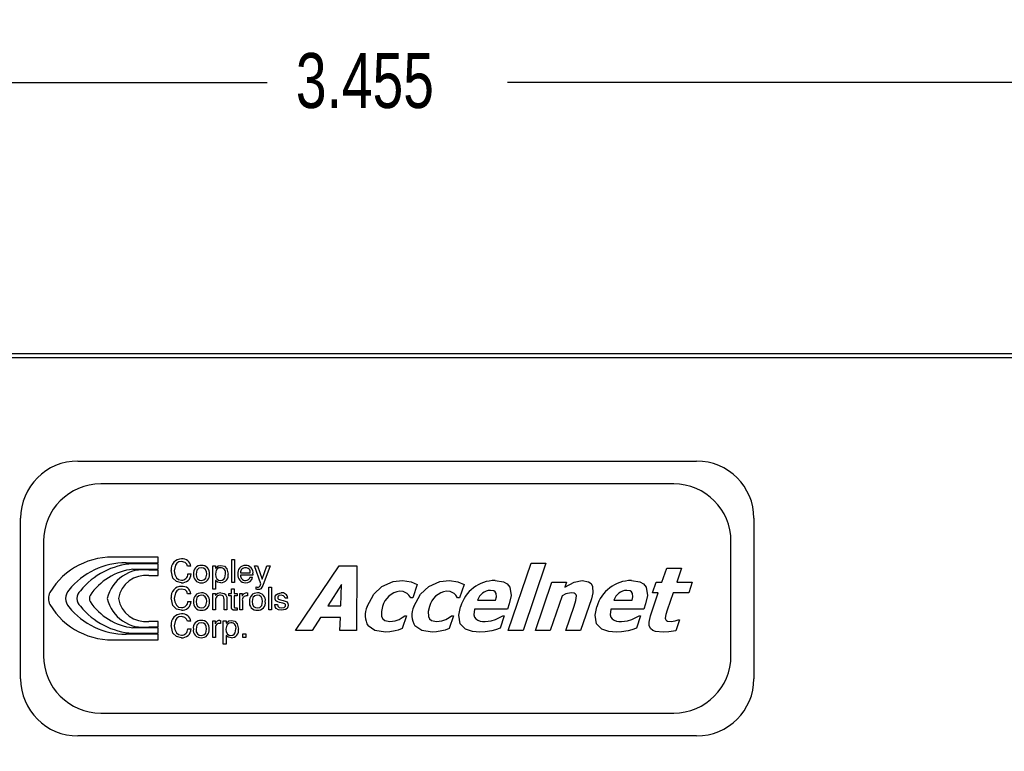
# Model space of a CAD drawing. Extents: x 0.4 to 16.6, y 0.1 to 10.9.
# Tile 19 of 22: x 3.1 to 5.3, y 7.4 to 9. Entities that reach past the tile are written whole.
import ezdxf

# ---------------------------------------------------------------- set-up
doc = ezdxf.new("R2010")
doc.units = 0
doc.header["$PDSIZE"] = -1
doc.layers.get('0').update_dxf_attribs({"linetype": 'CONTINUOUS'})
doc.layers.get('DEFPOINTS').update_dxf_attribs({"linetype": 'CONTINUOUS'})
doc.styles.add('SLDTEXTSTYLE0', font='TXT', dxfattribs={"width": 0.75})
doc.dimstyles.new('SLDDIMSTYLE0', dxfattribs={"dimtxt": 0.12, "dimasz": 0.18, "dimexe": 0.12, "dimexo": 0.0625, "dimgap": 0.03, "dimtad": 0, "dimtih": 1, "dimtoh": 1, "dimdec": 3, "dimzin": 12, "dimtxsty": 'SLDTEXTSTYLE0', "dimsah": 1, "dimcen": 0.09, "dimclrd": 7, "dimclre": 7, "dimclrt": 7, "dimazin": 3, "dimtfac": 1, "dimtdec": 4, "dimtofl": 0, "dimtmove": 0, "dimatfit": 3, "dimtolj": 1, "dimtzin": 12})
doc.dimstyles.new('SLDDIMSTYLE2', dxfattribs={"dimtxt": 0.12, "dimasz": 0.18, "dimexe": 0.12, "dimexo": 0.0625, "dimgap": 0.03, "dimtad": 0, "dimtih": 1, "dimtoh": 1, "dimzin": 12, "dimtxsty": 'SLDTEXTSTYLE0', "dimsah": 1, "dimcen": 0.09, "dimclrd": 7, "dimclre": 7, "dimclrt": 7, "dimazin": 3, "dimtfac": 1, "dimtdec": 4, "dimtofl": 0, "dimtmove": 0, "dimatfit": 3, "dimtolj": 1, "dimtzin": 12})

# ---------------------------------------------------------------- blocks, each defined once
blk = doc.blocks.new('*D13')
at = {"color": 7}
for p, q in [((2.1846, 8.0059), (2.1846, 8.984)), ((5.6397, 8.0059), (5.6397, 8.984)), ((2.1846, 8.864), (3.6502, 8.864)), ((5.6397, 8.864), (4.1741, 8.864))]:
    blk.add_line(p, q, dxfattribs=at)
for points in [[(2.1846, 8.864), (2.3646, 8.8327), (2.3646, 8.8952)], [(5.6397, 8.864), (5.4597, 8.8952), (5.4597, 8.8327)]]:
    blk.add_solid(points, dxfattribs=at)
at = {"layer": 'DEFPOINTS', "color": 7}
for p in [(2.1846, 7.9459), (5.6397, 7.9459)]:
    blk.add_point(p, dxfattribs=at)
at = {"color": 7, "insert": (3.7127, 8.9281), "char_height": 0.12, "attachment_point": 1, "style": 'SLDTEXTSTYLE0'}
blk.add_mtext('3.455', dxfattribs=at)
blk = doc.blocks.new('*D14')
at = {"color": 7}
for p, q in [((1.9996, 8.3224), (1.9996, 9.2393)), ((5.8246, 8.3224), (5.8246, 9.2393)), ((1.9996, 9.1193), (3.6502, 9.1193)), ((5.8246, 9.1193), (4.1741, 9.1193))]:
    blk.add_line(p, q, dxfattribs=at)
for points in [[(1.9996, 9.1193), (2.1796, 9.0881), (2.1796, 9.1506)], [(5.8246, 9.1193), (5.6446, 9.1506), (5.6446, 9.0881)]]:
    blk.add_solid(points, dxfattribs=at)
at = {"layer": 'DEFPOINTS', "color": 7}
for p in [(1.9996, 8.2624), (5.8246, 8.2624)]:
    blk.add_point(p, dxfattribs=at)
at = {"color": 7, "insert": (3.7127, 9.1835), "char_height": 0.12, "attachment_point": 1, "style": 'SLDTEXTSTYLE0'}
blk.add_mtext('3.825', dxfattribs=at)
blk = doc.blocks.new('*D22')
at = {"color": 7}
for p, q in [((5.8194, 8.2724), (8.7624, 8.2724)), ((8.6424, 8.2724), (8.6424, 7.1349)), ((8.6424, 5.8069), (8.6424, 6.9444)), ((5.2757, 5.8069), (8.7624, 5.8069))]:
    blk.add_line(p, q, dxfattribs=at)
for points in [[(8.6424, 8.2724), (8.6112, 8.0924), (8.6737, 8.0924)], [(8.6424, 5.8069), (8.6737, 5.9869), (8.6112, 5.9869)]]:
    blk.add_solid(points, dxfattribs=at)
at = {"layer": 'DEFPOINTS', "color": 7}
for p in [(5.7594, 8.2724), (5.2157, 5.8069)]:
    blk.add_point(p, dxfattribs=at)
at = {"color": 7, "insert": (8.4873, 7.1038), "char_height": 0.12, "attachment_point": 1, "style": 'SLDTEXTSTYLE0'}
blk.add_mtext('2.47', dxfattribs=at)

msp = doc.modelspace()

# ---------------------------------------------------------------- linework, layer by layer
at = {"color": 7, "linetype": 'CONTINUOUS'}
for p, q in [((2.0644, 8.2724), (5.7594, 8.2724)), ((5.8246, 8.2624), (1.9996, 8.2624)), ((3.2371, 8.0374), (4.5871, 8.0374)), ((4.5371, 7.9874), (3.2871, 7.9874)), ((3.1121, 7.5624), (3.1121, 7.9124)), ((4.7121, 7.9124), (4.7121, 7.5624)), ((3.1621, 7.8624), (3.1621, 7.6124)), ((4.6621, 7.6124), (4.6621, 7.8624)), ((3.4121, 7.8274), (3.3241, 7.8274)), ((3.4121, 7.8154), (3.4121, 7.8274)), ((3.5727, 7.7724), (3.5727, 7.8225)), ((3.5727, 7.8225), (3.5785, 7.8225)), ((3.5785, 7.8225), (3.5785, 7.7724)), ((3.3421, 7.8154), (3.4121, 7.8154)), ((3.4121, 7.8134), (3.3569, 7.8134)), ((3.3569, 7.8014), (3.4121, 7.8014)), ((3.4121, 7.7994), (3.3921, 7.7994)), ((3.4121, 7.8014), (3.4121, 7.8134)), ((3.4121, 7.7874), (3.4121, 7.7994)), ((3.4834, 7.8077), (3.4763, 7.8077)), ((3.5316, 7.7576), (3.5316, 7.8084)), ((3.5316, 7.8084), (3.5376, 7.8084)), ((3.5376, 7.8084), (3.5376, 7.8037)), ((3.6222, 7.8084), (3.6291, 7.8084)), ((3.6361, 7.7697), (3.6222, 7.8084)), ((3.6291, 7.8084), (3.6392, 7.7793)), ((3.6392, 7.7793), (3.6494, 7.8084)), ((3.6563, 7.8084), (3.6409, 7.7659)), ((3.6494, 7.8084), (3.6563, 7.8084)), ((3.7121, 7.6674), (3.8074, 7.809)), ((3.8074, 7.809), (3.8457, 7.809)), ((3.8457, 7.809), (3.8447, 7.6674)), ((4.1762, 7.6674), (4.2262, 7.8143)), ((4.2584, 7.8143), (4.2085, 7.6674)), ((4.2262, 7.8143), (4.2584, 7.8143)), ((4.5114, 7.7731), (4.5218, 7.8036)), ((4.5218, 7.8036), (4.554, 7.8036)), ((4.554, 7.8036), (4.5437, 7.7731)), ((3.3921, 7.7874), (3.4121, 7.7874)), ((3.477, 7.791), (3.484, 7.791)), ((3.5376, 7.777), (3.5376, 7.7576)), ((3.592, 7.7936), (3.6132, 7.7936)), ((3.6189, 7.7885), (3.592, 7.7885)), ((3.6126, 7.784), (3.6184, 7.784)), ((3.5376, 7.7576), (3.5316, 7.7576)), ((3.5721, 7.7484), (3.5721, 7.7587)), ((3.5721, 7.7587), (3.5779, 7.7587)), ((3.5785, 7.7724), (3.5727, 7.7724)), ((3.5779, 7.7587), (3.5779, 7.7484)), ((3.6264, 7.7575), (3.6264, 7.7627)), ((3.6345, 7.7654), (3.6361, 7.7697)), ((3.6537, 7.7124), (3.6537, 7.7625)), ((3.6537, 7.7625), (3.6595, 7.7625)), ((3.6595, 7.7625), (3.6595, 7.7124)), ((3.8126, 7.768), (3.7824, 7.7212)), ((3.811, 7.7212), (3.8126, 7.768)), ((3.9775, 7.768), (3.9677, 7.7391)), ((4.0796, 7.768), (4.0698, 7.7391)), ((4.2354, 7.6674), (4.2713, 7.7731)), ((4.2713, 7.7731), (4.3035, 7.7731)), ((4.3035, 7.7731), (4.2998, 7.762)), ((4.491, 7.7498), (4.4989, 7.7731)), ((4.4989, 7.7731), (4.5114, 7.7731)), ((4.5437, 7.7731), (4.5777, 7.7731)), ((4.5777, 7.7731), (4.5698, 7.7498)), ((3.4834, 7.7477), (3.4763, 7.7477)), ((3.5316, 7.7124), (3.5316, 7.7484)), ((3.5316, 7.7484), (3.5371, 7.7484)), ((3.5371, 7.7484), (3.5371, 7.7437)), ((3.556, 7.7124), (3.556, 7.735)), ((3.5618, 7.7362), (3.5618, 7.7124)), ((3.5666, 7.7432), (3.5666, 7.7484)), ((3.5666, 7.7484), (3.5721, 7.7484)), ((3.5721, 7.7432), (3.5666, 7.7432)), ((3.5721, 7.7189), (3.5721, 7.7432)), ((3.5779, 7.7484), (3.5843, 7.7484)), ((3.5779, 7.7432), (3.5779, 7.721)), ((3.5843, 7.7432), (3.5779, 7.7432)), ((3.5843, 7.7484), (3.5843, 7.7432)), ((3.5901, 7.7124), (3.5901, 7.7484)), ((3.5901, 7.7484), (3.5957, 7.7484)), ((3.5957, 7.7484), (3.5957, 7.7424)), ((3.6074, 7.7495), (3.6074, 7.7432)), ((3.6788, 7.7346), (3.6848, 7.7333)), ((3.6948, 7.7381), (3.689, 7.7381)), ((3.6948, 7.7382), (3.6948, 7.7381)), ((3.9677, 7.7391), (3.9635, 7.7391)), ((4.0698, 7.7391), (4.0656, 7.7391)), ((4.2935, 7.7434), (4.2676, 7.6674)), ((4.3574, 7.7366), (4.3339, 7.6674)), ((4.4865, 7.6997), (4.5035, 7.7498)), ((4.5035, 7.7498), (4.491, 7.7498)), ((4.5358, 7.7498), (4.5228, 7.7118)), ((4.5698, 7.7498), (4.5358, 7.7498)), ((3.477, 7.731), (3.484, 7.731)), ((3.5374, 7.7333), (3.5374, 7.7124)), ((3.5843, 7.7171), (3.5843, 7.7123)), ((3.5959, 7.7328), (3.5959, 7.7124)), ((3.6666, 7.724), (3.6723, 7.724)), ((3.6842, 7.7271), (3.6772, 7.7288)), ((3.7824, 7.7212), (3.811, 7.7212)), ((4.1742, 7.714), (4.1025, 7.714)), ((4.1091, 7.7337), (4.1486, 7.7337)), ((4.1782, 7.7259), (4.1742, 7.714)), ((4.3017, 7.6674), (4.3198, 7.7206)), ((4.4716, 7.714), (4.3999, 7.714)), ((4.4066, 7.7337), (4.4461, 7.7337)), ((4.4757, 7.7259), (4.4716, 7.714)), ((3.5374, 7.7124), (3.5316, 7.7124)), ((3.5618, 7.7124), (3.556, 7.7124)), ((3.5959, 7.7124), (3.5901, 7.7124)), ((3.6595, 7.7124), (3.6537, 7.7124)), ((3.7664, 7.6961), (3.748, 7.6674)), ((3.8099, 7.6961), (3.7664, 7.6961)), ((3.8088, 7.6674), (3.8099, 7.6961)), ((3.9543, 7.6997), (3.9448, 7.6719)), ((3.9501, 7.6997), (3.9543, 7.6997)), ((4.0564, 7.6997), (4.0469, 7.6719)), ((4.0522, 7.6997), (4.0564, 7.6997)), ((4.1675, 7.6997), (4.1583, 7.6726)), ((4.164, 7.6997), (4.1675, 7.6997)), ((4.465, 7.6997), (4.4558, 7.6726)), ((4.4615, 7.6997), (4.465, 7.6997)), ((3.4121, 7.6734), (3.3569, 7.6734)), ((3.4121, 7.6874), (3.3921, 7.6874)), ((3.3921, 7.6754), (3.4121, 7.6754)), ((3.4121, 7.6754), (3.4121, 7.6874)), ((3.4121, 7.6614), (3.4121, 7.6734)), ((3.4833, 7.6876), (3.4762, 7.6876)), ((3.4769, 7.671), (3.4839, 7.671)), ((3.5313, 7.6524), (3.5313, 7.6883)), ((3.5313, 7.6883), (3.5369, 7.6883)), ((3.5369, 7.6883), (3.5369, 7.6823)), ((3.5371, 7.6727), (3.5371, 7.6524)), ((3.5486, 7.6894), (3.5486, 7.6831)), ((3.5544, 7.6377), (3.5544, 7.6883)), ((3.5544, 7.6883), (3.5604, 7.6883)), ((3.5604, 7.6883), (3.5604, 7.6836)), ((4.5497, 7.6907), (4.5416, 7.6669)), ((4.5467, 7.6907), (4.5497, 7.6907)), ((3.4121, 7.6594), (3.3421, 7.6594)), ((3.3569, 7.6614), (3.4121, 7.6614)), ((3.4121, 7.6474), (3.4121, 7.6594)), ((3.5371, 7.6524), (3.5313, 7.6524)), ((3.5604, 7.657), (3.5604, 7.6377)), ((3.5967, 7.6524), (3.5967, 7.6601)), ((3.5967, 7.6601), (3.6037, 7.6601)), ((3.6037, 7.6524), (3.5967, 7.6524)), ((3.6037, 7.6601), (3.6037, 7.6524)), ((3.748, 7.6674), (3.7121, 7.6674)), ((3.8447, 7.6674), (3.8088, 7.6674)), ((4.2085, 7.6674), (4.1762, 7.6674)), ((4.2676, 7.6674), (4.2354, 7.6674)), ((4.3339, 7.6674), (4.3017, 7.6674)), ((3.3241, 7.6474), (3.4121, 7.6474)), ((3.5604, 7.6377), (3.5544, 7.6377)), ((3.2871, 7.4874), (4.5371, 7.4874)), ((4.5871, 7.4374), (3.2371, 7.4374))]:
    msp.add_line(p, q, dxfattribs=at)
at = {"color": 7, "linetype": 'CONTINUOUS', "flags": 128}
for points in [[(3.4629, 7.7718), (3.4522, 7.7742), (3.4443, 7.7818), (3.4403, 7.7986)], [(3.463, 7.818), (3.4576, 7.8172), (3.453, 7.8144), (3.4499, 7.8101), (3.4474, 7.7977)], [(3.4763, 7.8077), (3.4745, 7.8126), (3.4708, 7.8161), (3.463, 7.818)], [(3.5066, 7.8045), (3.501, 7.8034), (3.4969, 7.7995), (3.495, 7.7907)], [(3.5181, 7.7907), (3.5174, 7.7964), (3.5148, 7.8014), (3.511, 7.8038), (3.5066, 7.8045)], [(3.5483, 7.8045), (3.5446, 7.804), (3.5413, 7.8021), (3.5391, 7.7991), (3.5374, 7.7905)], [(3.5376, 7.8037), (3.5434, 7.8086), (3.5493, 7.8097)], [(3.5493, 7.8097), (3.5568, 7.8079), (3.5622, 7.8025), (3.565, 7.7908)], [(3.4474, 7.7977), (3.4484, 7.7898), (3.452, 7.7827), (3.4569, 7.7788), (3.463, 7.7775)], [(3.495, 7.7907), (3.4957, 7.785), (3.4984, 7.78), (3.5022, 7.7776), (3.5066, 7.7769)], [(3.5066, 7.7769), (3.5122, 7.7781), (3.5162, 7.782), (3.5181, 7.7907)], [(3.5374, 7.7905), (3.538, 7.7849), (3.5404, 7.78), (3.544, 7.7776), (3.5483, 7.7769)], [(3.5492, 7.7718), (3.542, 7.7733), (3.5376, 7.777)], [(3.5483, 7.7769), (3.5521, 7.7775), (3.5553, 7.7794), (3.5575, 7.7825), (3.5592, 7.7912)], [(3.619, 7.7912), (3.619, 7.7897), (3.6189, 7.7885)], [(3.463, 7.758), (3.4576, 7.7572), (3.453, 7.7544), (3.4499, 7.7501), (3.4474, 7.7377)], [(3.4763, 7.7477), (3.4745, 7.7526), (3.4708, 7.7561), (3.463, 7.758)], [(3.6264, 7.7627), (3.6283, 7.7622), (3.6299, 7.7621)], [(3.63, 7.757), (3.6279, 7.7571), (3.6264, 7.7575)], [(3.6409, 7.7659), (3.6364, 7.7587), (3.6334, 7.7573), (3.63, 7.757)], [(3.8679, 7.7198), (3.8825, 7.7471), (3.9005, 7.7636)], [(3.9005, 7.7636), (3.9248, 7.7742), (3.9456, 7.7767)], [(3.9456, 7.7767), (3.9641, 7.7741), (3.9775, 7.768)], [(3.9701, 7.7198), (3.9847, 7.7471), (4.0026, 7.7636)], [(4.0026, 7.7636), (4.027, 7.7742), (4.0477, 7.7767)], [(4.0477, 7.7767), (4.0662, 7.7741), (4.0796, 7.768)], [(4.1473, 7.7767), (4.1657, 7.774), (4.1738, 7.7695), (4.1796, 7.7623), (4.1824, 7.7441), (4.1782, 7.7259)], [(4.2998, 7.762), (4.32, 7.7731), (4.3377, 7.7767)], [(4.3377, 7.7767), (4.3512, 7.7741), (4.3567, 7.7699), (4.36, 7.7639), (4.3608, 7.7501), (4.3574, 7.7366)], [(4.4448, 7.7767), (4.4632, 7.774), (4.4713, 7.7695), (4.4771, 7.7623), (4.4798, 7.7441), (4.4757, 7.7259)], [(3.4629, 7.7118), (3.4522, 7.7142), (3.4443, 7.7218), (3.4403, 7.7386)], [(3.4474, 7.7377), (3.4484, 7.7298), (3.452, 7.7227), (3.4569, 7.7188), (3.463, 7.7175)], [(3.5066, 7.7445), (3.501, 7.7434), (3.4969, 7.7395), (3.495, 7.7307)], [(3.5181, 7.7307), (3.5174, 7.7364), (3.5148, 7.7414), (3.511, 7.7438), (3.5066, 7.7445)], [(3.556, 7.735), (3.5558, 7.7385), (3.5547, 7.7419), (3.5536, 7.7432), (3.552, 7.744), (3.5485, 7.7445)], [(3.5489, 7.7497), (3.5559, 7.7484), (3.5583, 7.7469), (3.5602, 7.7448)], [(3.5602, 7.7448), (3.5617, 7.7401), (3.5618, 7.7362)], [(3.6058, 7.7497), (3.6067, 7.7496), (3.6074, 7.7495)], [(3.6074, 7.7432), (3.6066, 7.7432), (3.606, 7.7432)], [(3.6287, 7.7445), (3.6231, 7.7434), (3.619, 7.7395), (3.6171, 7.7307)], [(3.6402, 7.7307), (3.6395, 7.7364), (3.6369, 7.7414), (3.6331, 7.7438), (3.6287, 7.7445)], [(3.6672, 7.7391), (3.6678, 7.7427), (3.6696, 7.7457), (3.6725, 7.7479), (3.6808, 7.7497)], [(3.6772, 7.7288), (3.673, 7.7302), (3.6693, 7.7326), (3.6677, 7.7357), (3.6672, 7.7391)], [(3.6807, 7.7445), (3.6756, 7.7436), (3.6745, 7.7428), (3.6736, 7.7418), (3.673, 7.7393)], [(3.673, 7.7393), (3.6735, 7.7373), (3.6741, 7.7365), (3.6749, 7.736), (3.6788, 7.7346)], [(3.689, 7.7381), (3.6881, 7.7412), (3.6857, 7.7435), (3.6807, 7.7445)], [(3.9556, 7.7482), (3.947, 7.7525), (3.9395, 7.7534)], [(3.9635, 7.7391), (3.9595, 7.7445), (3.9556, 7.7482)], [(4.0578, 7.7482), (4.0492, 7.7525), (4.0416, 7.7534)], [(4.0656, 7.7391), (4.0616, 7.7445), (4.0578, 7.7482)], [(4.1486, 7.7337), (4.1503, 7.7411), (4.1497, 7.7486), (4.1478, 7.7518), (4.1447, 7.7539), (4.1372, 7.7552)], [(4.3133, 7.7498), (4.3018, 7.7474), (4.2935, 7.7434)], [(4.3249, 7.7431), (4.324, 7.7457), (4.3222, 7.7478), (4.3197, 7.749), (4.3133, 7.7498)], [(4.3198, 7.7206), (4.3235, 7.733), (4.3249, 7.7431)], [(4.4461, 7.7337), (4.4477, 7.7411), (4.4472, 7.7486), (4.4452, 7.7518), (4.4421, 7.7539), (4.4347, 7.7552)], [(3.495, 7.7307), (3.4957, 7.725), (3.4984, 7.72), (3.5022, 7.7176), (3.5066, 7.7169)], [(3.5066, 7.7169), (3.5122, 7.7181), (3.5162, 7.722), (3.5181, 7.7307)], [(3.5796, 7.7118), (3.5762, 7.7121), (3.5733, 7.7138), (3.5723, 7.7162), (3.5721, 7.7189)], [(3.5779, 7.721), (3.5784, 7.718), (3.5789, 7.7174), (3.5796, 7.7171), (3.5811, 7.7169)], [(3.5811, 7.7169), (3.5829, 7.717), (3.5843, 7.7171)], [(3.6171, 7.7307), (3.6178, 7.725), (3.6205, 7.72), (3.6243, 7.7176), (3.6287, 7.7169)], [(3.6287, 7.7169), (3.6343, 7.7181), (3.6383, 7.722), (3.6402, 7.7307)], [(3.6811, 7.7118), (3.6751, 7.7125), (3.6699, 7.7154), (3.6673, 7.7193), (3.6666, 7.724)], [(3.6723, 7.724), (3.6734, 7.7205), (3.6761, 7.718), (3.6817, 7.7169)], [(3.6961, 7.7232), (3.6955, 7.7193), (3.6934, 7.7159), (3.6902, 7.7136), (3.6811, 7.7118)], [(3.6817, 7.7169), (3.6873, 7.718), (3.6895, 7.7197), (3.6901, 7.721), (3.6903, 7.7224)], [(3.6903, 7.7224), (3.6898, 7.7245), (3.6892, 7.7253), (3.6883, 7.7258), (3.6842, 7.7271)], [(3.6848, 7.7333), (3.6934, 7.7298), (3.6955, 7.7268), (3.6961, 7.7232)], [(3.902, 7.7198), (3.8992, 7.709), (3.8997, 7.6979), (3.9024, 7.693), (3.9067, 7.6894), (3.9175, 7.6871)], [(4.0041, 7.7198), (4.0014, 7.709), (4.0019, 7.6979), (4.0045, 7.693), (4.0088, 7.6894), (4.0196, 7.6871)], [(4.1143, 7.6638), (4.0981, 7.6651), (4.0828, 7.6705), (4.0715, 7.682), (4.068, 7.7007), (4.0721, 7.7194)], [(4.1025, 7.714), (4.1011, 7.7016), (4.1025, 7.6968), (4.1053, 7.6929)], [(4.4118, 7.6638), (4.3955, 7.6651), (4.3802, 7.6705), (4.3689, 7.682), (4.3655, 7.7007), (4.3695, 7.7194)], [(4.3999, 7.714), (4.3986, 7.7016), (4.3999, 7.6968), (4.4028, 7.6929)], [(3.4629, 7.6979), (3.4576, 7.6971), (3.453, 7.6943), (3.4498, 7.69), (3.4474, 7.6776)], [(3.4762, 7.6876), (3.4744, 7.6925), (3.4707, 7.696), (3.4629, 7.6979)], [(3.5843, 7.7123), (3.5817, 7.7119), (3.5796, 7.7118)], [(3.9175, 7.6871), (3.9292, 7.6886), (3.9379, 7.6918)], [(3.9379, 7.6918), (3.9449, 7.6959), (3.9501, 7.6997)], [(4.0196, 7.6871), (4.0313, 7.6886), (4.04, 7.6918)], [(4.04, 7.6918), (4.047, 7.6959), (4.0522, 7.6997)], [(4.1254, 7.6871), (4.1385, 7.6887), (4.1484, 7.6919)], [(4.1484, 7.6919), (4.1573, 7.6959), (4.164, 7.6997)], [(4.4229, 7.6871), (4.436, 7.6887), (4.4458, 7.6919)], [(4.4458, 7.6919), (4.4548, 7.6959), (4.4615, 7.6997)], [(4.5138, 7.6638), (4.4977, 7.6656), (4.4917, 7.6679), (4.4868, 7.6719), (4.4837, 7.6784), (4.4833, 7.6856), (4.4865, 7.6997)], [(4.5228, 7.7118), (4.5196, 7.7022), (4.5186, 7.6944)], [(4.5186, 7.6944), (4.5191, 7.6924), (4.5201, 7.6906), (4.5216, 7.6892), (4.5235, 7.6882), (4.5316, 7.6871)], [(3.4628, 7.6518), (3.4521, 7.6542), (3.4442, 7.6617), (3.4403, 7.6785)], [(3.4474, 7.6776), (3.4484, 7.6697), (3.4519, 7.6626), (3.4568, 7.6588), (3.4629, 7.6575)], [(3.5064, 7.6844), (3.5008, 7.6833), (3.4967, 7.6794), (3.4948, 7.6707)], [(3.4948, 7.6707), (3.4955, 7.665), (3.4982, 7.66), (3.502, 7.6576), (3.5064, 7.6569)], [(3.5179, 7.6707), (3.5172, 7.6763), (3.5145, 7.6813), (3.5108, 7.6837), (3.5064, 7.6844)], [(3.5064, 7.6569), (3.5119, 7.6581), (3.516, 7.662), (3.5179, 7.6707)], [(3.547, 7.6896), (3.5479, 7.6895), (3.5486, 7.6894)], [(3.5486, 7.6831), (3.5478, 7.6831), (3.5471, 7.6832)], [(3.571, 7.6844), (3.5673, 7.6839), (3.5641, 7.682), (3.5618, 7.679), (3.5602, 7.6704)], [(3.5602, 7.6704), (3.5607, 7.6649), (3.5632, 7.6599), (3.5668, 7.6576), (3.5711, 7.6569)], [(3.5604, 7.6836), (3.5662, 7.6885), (3.572, 7.6896)], [(3.5711, 7.6569), (3.5748, 7.6575), (3.578, 7.6594), (3.5802, 7.6625), (3.5819, 7.6712)], [(3.572, 7.6896), (3.5795, 7.6878), (3.5849, 7.6824), (3.5877, 7.6707)], [(3.9081, 7.6638), (3.8852, 7.6673), (3.8702, 7.6775)], [(3.9448, 7.6719), (3.936, 7.6686), (3.929, 7.6665)], [(4.0103, 7.6638), (3.9873, 7.6673), (3.9723, 7.6775)], [(4.0469, 7.6719), (4.0382, 7.6686), (4.0311, 7.6665)], [(4.1583, 7.6726), (4.1481, 7.669), (4.14, 7.6668)], [(4.4558, 7.6726), (4.4456, 7.669), (4.4374, 7.6668)], [(4.5316, 7.6871), (4.5402, 7.6886), (4.5467, 7.6907)], [(3.572, 7.6518), (3.5648, 7.6533), (3.5604, 7.657)], [(3.929, 7.6665), (3.9174, 7.6643), (3.9081, 7.6638)], [(4.0311, 7.6665), (4.0195, 7.6643), (4.0103, 7.6638)], [(4.14, 7.6668), (4.1257, 7.6643), (4.1143, 7.6638)], [(4.4374, 7.6668), (4.4231, 7.6643), (4.4118, 7.6638)], [(4.5416, 7.6669), (4.5261, 7.6643), (4.5138, 7.6638)]]:
    msp.add_lwpolyline(points, dxfattribs=at)
at = {"color": 7, "linetype": 'CONTINUOUS'}
for centre, radius, start, end in [((3.2371, 7.9124), 0.125, 90, 180), ((4.5871, 7.9124), 0.125, 360, 90), ((3.2871, 7.8624), 0.125, 90, 180), ((4.5371, 7.8624), 0.125, 360, 90), ((3.3121, 7.6694), 0.1585, 85.6568, 149.0807), ((3.4627, 7.8013), 0.0225, 88.1162, 187.1213), ((3.4654, 7.8058), 0.0181, 6.1197, 96.3646), ((3.3421, 7.6554), 0.16, 90, 141.1498), ((3.3671, 7.6534), 0.1603, 93.6538, 140.9861), ((3.3731, 7.6704), 0.132, 97.0571, 146.1085), ((3.3801, 7.7194), 0.0809, 81.4692, 167.1435), ((3.5056, 7.7931), 0.0165, 86.7155, 188.3903), ((3.5073, 7.7929), 0.0168, 352.4971, 92.5953), ((3.5481, 7.7932), 0.0113, 349.8658, 89.2155), ((3.6024, 7.7932), 0.0165, 89.5426, 190.0781), ((3.6024, 7.7941), 0.0104, 88.0078, 182.7342), ((3.603, 7.7935), 0.0162, 351.7349, 91.5515), ((3.6036, 7.7949), 0.0097, 352.5758, 94.7297), ((3.3851, 7.7274), 0.0604, 83.3456, 170.4712), ((3.4643, 7.7914), 0.0197, 265.7648, 358.8907), ((3.4636, 7.7909), 0.0134, 267.4123, 0.6187), ((3.5058, 7.7885), 0.0168, 172.3539, 272.6175), ((3.5075, 7.7883), 0.0166, 266.7156, 8.5111), ((3.5488, 7.7882), 0.0164, 271.5685, 9.1063), ((3.6025, 7.7882), 0.0165, 172.5775, 269.8382), ((3.6023, 7.7872), 0.0103, 172.9592, 273.557), ((3.6037, 7.7866), 0.0149, 265.3449, 349.8203), ((3.6039, 7.7858), 0.00891, 264.0359, 348.4149), ((3.2371, 7.7374), 0.0269, 136.8708, 223.1292), ((3.4627, 7.7413), 0.0225, 88.1162, 187.1213), ((3.4654, 7.7458), 0.0181, 6.1197, 96.3646), ((3.6303, 7.7664), 0.00431, 265.1774, 346.3037), ((4.1477, 7.6982), 0.0785, 90.2614, 164.3196), ((4.4451, 7.6982), 0.0785, 90.2614, 164.3196), ((3.2021, 7.7374), 0.0292, 152.6446, 207.3554), ((3.2581, 7.7374), 0.023, 132.6137, 227.3863), ((3.2781, 7.7374), 0.016, 155.6143, 204.3857), ((3.3801, 7.7554), 0.0809, 192.8565, 278.5308), ((3.3851, 7.7474), 0.0604, 189.5288, 276.6544), ((3.5056, 7.7331), 0.0165, 86.7155, 188.3903), ((3.5073, 7.7329), 0.0168, 352.4971, 92.5953), ((3.5483, 7.7362), 0.0135, 87.5151, 146.0061), ((3.5475, 7.7344), 0.0102, 84.5445, 186.0732), ((3.6054, 7.7395), 0.0102, 87.8435, 163.2211), ((3.6051, 7.734), 0.00928, 84.4721, 187.7087), ((3.6277, 7.7331), 0.0165, 86.7155, 188.3903), ((3.6294, 7.7329), 0.0168, 352.4971, 92.5953), ((3.6828, 7.7378), 0.012, 2.0113, 99.8163), ((3.9451, 7.7094), 0.0443, 97.2249, 166.5128), ((4.0472, 7.7094), 0.0443, 97.2249, 166.5128), ((4.1386, 7.7242), 0.031, 92.6045, 162.1681), ((4.4361, 7.7242), 0.031, 92.6045, 162.1681), ((3.3121, 7.8054), 0.1585, 210.9193, 274.3432), ((3.3421, 7.8194), 0.16, 218.8502, 270), ((3.3671, 7.8214), 0.1603, 219.0139, 266.3462), ((3.3731, 7.8044), 0.132, 213.8915, 262.9429), ((3.4643, 7.7314), 0.0197, 265.7648, 358.8907), ((3.4636, 7.7309), 0.0134, 267.4123, 0.6187), ((3.5058, 7.7285), 0.0168, 172.3539, 272.6175), ((3.5075, 7.7283), 0.0166, 266.7156, 8.5111), ((3.6279, 7.7285), 0.0168, 172.3539, 272.6175), ((3.6296, 7.7283), 0.0166, 266.7156, 8.5111), ((3.9099, 7.7008), 0.0461, 155.6605, 210.4725), ((4.012, 7.7008), 0.0461, 155.6605, 210.4725), ((3.4626, 7.6813), 0.0224, 88.1162, 187.1213), ((3.4653, 7.6857), 0.0181, 6.1197, 96.3646), ((4.1232, 7.7174), 0.0304, 233.9313, 274.199), ((4.4207, 7.7174), 0.0304, 233.9313, 274.199), ((3.4643, 7.6714), 0.0197, 265.7648, 358.8907), ((3.4635, 7.6708), 0.0133, 267.4123, 0.6187), ((3.5054, 7.6731), 0.0165, 86.7155, 188.3903), ((3.5056, 7.6685), 0.0167, 172.3539, 272.6175), ((3.5071, 7.6729), 0.0167, 352.4971, 92.5953), ((3.5073, 7.6682), 0.0165, 266.7156, 8.5111), ((3.5466, 7.6794), 0.0102, 87.8435, 163.2211), ((3.5463, 7.6739), 0.00925, 84.4721, 187.7087), ((3.5708, 7.6732), 0.0113, 349.8658, 89.2155), ((3.5715, 7.6681), 0.0164, 271.5685, 9.1063), ((3.2871, 7.6124), 0.125, 180, 270), ((4.5371, 7.6124), 0.125, 270, 0), ((3.2371, 7.5624), 0.125, 180, 270), ((4.5871, 7.5624), 0.125, 270, 360)]:
    msp.add_arc(centre, radius, start, end, dxfattribs=at)

# ---------------------------------------------------------------- dimensions: what is measured, and where the dimension line sits
at = {"color": 7}
for base, p1, p2, picture, middle in [((1.9996, 9.1193), (5.8246, 8.2624), (1.9996, 8.2624), '*D14', (3.9121, 9.1193)), ((5.6397, 8.864), (2.1846, 7.9459), (5.6397, 7.9459), '*D13', (3.9121, 8.864))]:
    dim = msp.add_linear_dim(base=base, p1=p1, p2=p2, dimstyle='SLDDIMSTYLE0', dxfattribs=at)
    dim.commit()
    dim.dimension.update_dxf_attribs({"geometry": picture, "text_midpoint": middle, "dimtype": 160})
dim = msp.add_linear_dim(base=(8.6424, 5.8069), p1=(5.7594, 8.2724), p2=(5.2157, 5.8069), angle=90, dimstyle='SLDDIMSTYLE2', dxfattribs=at)
dim.commit()
dim.dimension.update_dxf_attribs({"geometry": '*D22', "text_midpoint": (8.6424, 7.0397), "dimtype": 160})

doc.saveas('drawing.dxf')
